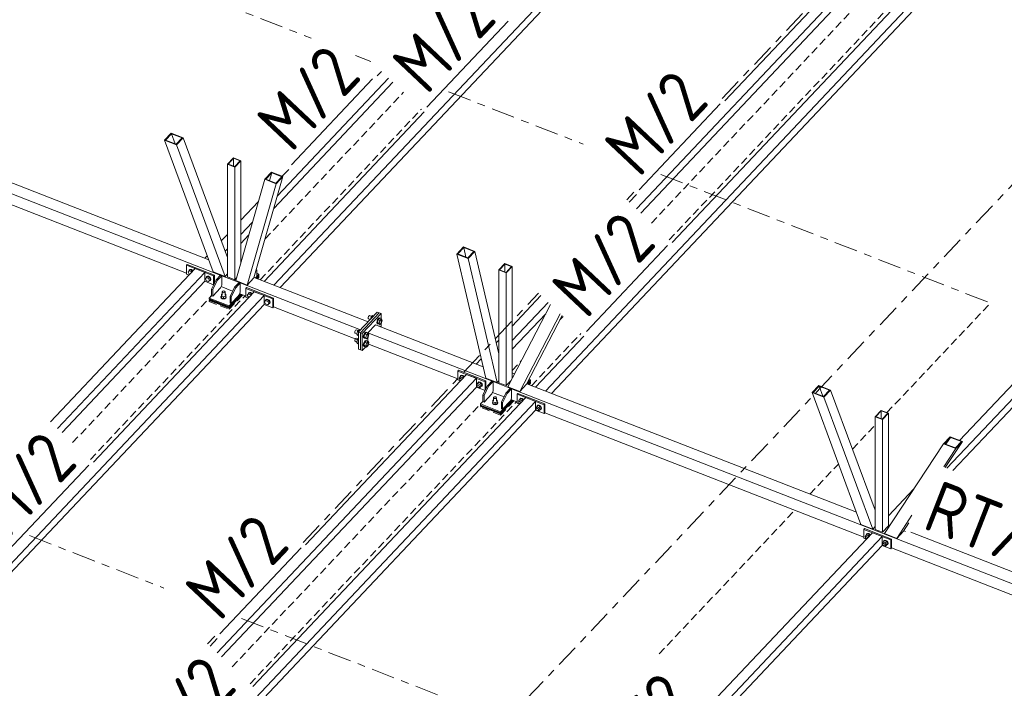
# Model space of a CAD drawing. Header units: millimetres. Extents: x -681 to 506, y -45 to 794.
# Tile 20 of 256: x -147 to -71, y 138 to 190. Entities that reach past the tile are written whole.
import ezdxf

# ---------------------------------------------------------------- set-up
doc = ezdxf.new("R2010")
doc.units = ezdxf.units.MM
doc.header["$LTSCALE"] = 0.6
for name, pattern in [('VERDECKT2', [1.5, 1, -0.5]), ('XKITLINE00', [0]), ('XKITLINE03', [6, 3, -1, 1, -1])]:
    doc.linetypes.add(name, pattern=pattern)
for name, color, linetype, lineweight in [('Bolt', 7, 'Continuous', 0), ('Part', 2, 'Continuous', 0), ('PartMark', 3, 'Continuous', 0), ('S-GRID', 1, 'Continuous', 0)]:
    doc.layers.add(name, color=color, linetype=linetype, lineweight=lineweight)
doc.styles.add('ISOCPEUR', font='ISOCPEUR.TTF')

msp = doc.modelspace()

# ---------------------------------------------------------------- linework, layer by layer
at = {"layer": 'Bolt', "color": 3, "linetype": 'XKITLINE00', "lineweight": 0}
for p, q in [((-134.292, 170.187), (-134.21, 170.282)), ((-134.21, 170.027), (-134.292, 170.187)), ((-134.231, 170.267), (-134.208, 170.337)), ((-134.229, 170.26), (-134.231, 170.267)), ((-134.138, 170.359), (-134.21, 170.282)), ((-134.21, 170.282), (-134.046, 170.218)), ((-134.166, 170.01), (-134.21, 170.027)), ((-134.208, 170.337), (-134.144, 170.37)), ((-134.208, 170.337), (-134.191, 170.355)), ((-134.126, 170.388), (-134.191, 170.355)), ((-134.144, 170.37), (-134.056, 170.356)), ((-133.973, 170.295), (-134.138, 170.359)), ((-134.038, 170.375), (-134.126, 170.388)), ((-134.056, 170.356), (-133.968, 170.301)), ((-133.973, 170.295), (-134.046, 170.218)), ((-134.046, 170.218), (-134.019, 170.166)), ((-133.951, 170.319), (-134.038, 170.375)), ((-133.946, 170.242), (-133.973, 170.295)), ((-133.968, 170.301), (-133.933, 170.256)), ((-133.916, 170.275), (-133.951, 170.319)), ((-132.808, 169.84), (-132.88, 169.764)), ((-132.878, 169.818), (-132.814, 169.851)), ((-132.878, 169.818), (-132.861, 169.837)), ((-132.796, 169.869), (-132.861, 169.837)), ((-132.814, 169.851), (-132.726, 169.838)), ((-132.644, 169.776), (-132.808, 169.84)), ((-132.709, 169.856), (-132.796, 169.869)), ((-132.726, 169.838), (-132.638, 169.782)), ((-132.621, 169.801), (-132.709, 169.856)), ((-132.962, 169.668), (-132.88, 169.764)), ((-132.88, 169.508), (-132.962, 169.668)), ((-132.902, 169.749), (-132.878, 169.818)), ((-132.9, 169.741), (-132.902, 169.749)), ((-132.88, 169.764), (-132.716, 169.699)), ((-132.716, 169.444), (-132.88, 169.508)), ((-132.644, 169.776), (-132.716, 169.699)), ((-132.716, 169.699), (-132.633, 169.54)), ((-132.633, 169.54), (-132.716, 169.444)), ((-132.644, 169.52), (-132.716, 169.444)), ((-132.638, 169.51), (-132.652, 169.512)), ((-132.561, 169.616), (-132.644, 169.776)), ((-132.561, 169.616), (-132.644, 169.52)), ((-132.638, 169.782), (-132.574, 169.7)), ((-132.574, 169.542), (-132.638, 169.51)), ((-132.561, 169.616), (-132.633, 169.54)), ((-132.556, 169.718), (-132.621, 169.801)), ((-132.574, 169.7), (-132.55, 169.612)), ((-132.55, 169.612), (-132.574, 169.542)), ((-132.574, 169.542), (-132.556, 169.56)), ((-132.533, 169.63), (-132.556, 169.718)), ((-132.556, 169.56), (-132.533, 169.63)), ((-131.763, 168.27), (-131.733, 168.335)), ((-131.733, 168.335), (-131.726, 168.34)), ((-131.722, 168.475), (-131.726, 168.351)), ((-131.726, 168.351), (-131.562, 168.287)), ((-131.726, 168.207), (-131.726, 168.351)), ((-131.722, 168.475), (-131.669, 168.494)), ((-131.669, 168.66), (-131.652, 168.695)), ((-131.655, 168.624), (-131.669, 168.66)), ((-131.669, 168.412), (-131.669, 168.66)), ((-131.615, 168.597), (-131.655, 168.624)), ((-131.652, 168.695), (-131.611, 168.721)), ((-131.56, 168.587), (-131.615, 168.597)), ((-131.611, 168.721), (-131.555, 168.73)), ((-131.393, 168.346), (-131.562, 168.287)), ((-131.504, 168.596), (-131.56, 168.587)), ((-131.555, 168.73), (-131.5, 168.719)), ((-131.462, 168.621), (-131.504, 168.596)), ((-131.5, 168.719), (-131.46, 168.693)), ((-131.446, 168.657), (-131.462, 168.621)), ((-131.46, 168.693), (-131.446, 168.657)), ((-131.446, 168.409), (-131.446, 168.657)), ((-131.446, 168.493), (-131.389, 168.47)), ((-131.389, 168.47), (-131.393, 168.346)), ((-131.393, 168.346), (-131.393, 168.203)), ((-131.393, 168.203), (-131.389, 168.326)), ((-131.389, 168.47), (-131.389, 168.326)), ((-131.389, 168.338), (-131.377, 168.33)), ((-131.377, 168.33), (-131.352, 168.264)), ((-129.733, 168.408), (-129.651, 168.504)), ((-129.651, 168.249), (-129.733, 168.408)), ((-129.672, 168.489), (-129.648, 168.559)), ((-129.67, 168.481), (-129.672, 168.489)), ((-129.578, 168.58), (-129.651, 168.504)), ((-129.651, 168.504), (-129.486, 168.44)), ((-129.648, 168.559), (-129.584, 168.591)), ((-129.648, 168.559), (-129.631, 168.577)), ((-129.567, 168.609), (-129.631, 168.577)), ((-129.584, 168.591), (-129.496, 168.578)), ((-129.414, 168.516), (-129.578, 168.58)), ((-129.479, 168.596), (-129.567, 168.609)), ((-129.496, 168.578), (-129.408, 168.523)), ((-129.414, 168.516), (-129.486, 168.44)), ((-129.486, 168.44), (-129.459, 168.387)), ((-129.391, 168.541), (-129.479, 168.596)), ((-129.387, 168.464), (-129.414, 168.516)), ((-129.408, 168.523), (-129.374, 168.478)), ((-129.356, 168.496), (-129.391, 168.541)), ((-131.738, 168.203), (-131.763, 168.27)), ((-131.763, 168.244), (-131.763, 168.27)), ((-131.763, 168.244), (-131.738, 168.178)), ((-131.664, 168.154), (-131.738, 168.203)), ((-131.738, 168.178), (-131.664, 168.128)), ((-131.726, 168.207), (-131.562, 168.143)), ((-131.562, 168.135), (-131.664, 168.154)), ((-131.664, 168.128), (-131.562, 168.109)), ((-131.562, 168.287), (-131.562, 168.143)), ((-131.562, 168.143), (-131.393, 168.203)), ((-131.459, 168.151), (-131.562, 168.135)), ((-131.562, 168.109), (-131.459, 168.125)), ((-131.382, 168.198), (-131.459, 168.151)), ((-131.459, 168.125), (-131.382, 168.173)), ((-131.352, 168.264), (-131.382, 168.198)), ((-131.382, 168.173), (-131.352, 168.238)), ((-131.352, 168.238), (-131.352, 168.264)), ((-129.606, 168.231), (-129.651, 168.249)), ((-128.403, 167.89), (-128.321, 167.985)), ((-128.321, 167.73), (-128.403, 167.89)), ((-128.342, 167.97), (-128.319, 168.04)), ((-128.34, 167.963), (-128.342, 167.97)), ((-128.249, 168.062), (-128.321, 167.985)), ((-128.321, 167.985), (-128.156, 167.921)), ((-128.156, 167.666), (-128.321, 167.73)), ((-128.319, 168.04), (-128.254, 168.072)), ((-128.319, 168.04), (-128.301, 168.058)), ((-128.237, 168.091), (-128.301, 168.058)), ((-128.254, 168.072), (-128.166, 168.059)), ((-128.084, 167.997), (-128.249, 168.062)), ((-128.149, 168.078), (-128.237, 168.091)), ((-128.166, 168.059), (-128.078, 168.004)), ((-128.084, 167.997), (-128.156, 167.921)), ((-128.156, 167.921), (-128.074, 167.761)), ((-128.074, 167.761), (-128.156, 167.666)), ((-128.084, 167.742), (-128.156, 167.666)), ((-128.061, 168.022), (-128.149, 168.078)), ((-128.078, 167.731), (-128.092, 167.733)), ((-128.002, 167.838), (-128.084, 167.997)), ((-128.002, 167.838), (-128.084, 167.742)), ((-128.078, 168.004), (-128.014, 167.921)), ((-128.014, 167.764), (-128.078, 167.731)), ((-128.002, 167.838), (-128.074, 167.761)), ((-127.997, 167.939), (-128.061, 168.022)), ((-128.014, 167.921), (-127.991, 167.833)), ((-127.991, 167.833), (-128.014, 167.764)), ((-128.014, 167.764), (-127.997, 167.782)), ((-127.973, 167.852), (-127.997, 167.939)), ((-127.997, 167.782), (-127.973, 167.852)), ((-120.359, 166.812), (-120.394, 166.761)), ((-120.325, 166.834), (-120.359, 166.812)), ((-120.325, 166.834), (-120.154, 166.768)), ((-120.204, 166.715), (-120.084, 166.842)), ((-120.084, 166.842), (-119.995, 166.807)), ((-120.419, 166.697), (-120.429, 166.636)), ((-120.429, 166.636), (-120.419, 166.595)), ((-120.394, 166.761), (-120.419, 166.697)), ((-120.419, 166.595), (-120.394, 166.584)), ((-120.394, 166.584), (-120.393, 166.585)), ((-120.394, 166.584), (-120.256, 166.531)), ((-120.255, 166.532), (-120.204, 166.715)), ((-120.204, 166.715), (-120.115, 166.68)), ((-119.747, 166.405), (-119.764, 166.293)), ((-119.764, 166.293), (-119.747, 166.218)), ((-119.701, 166.523), (-119.747, 166.405)), ((-119.747, 166.218), (-119.701, 166.198)), ((-119.726, 166.279), (-119.709, 166.39)), ((-119.709, 166.203), (-119.726, 166.279)), ((-119.659, 166.503), (-119.719, 166.286)), ((-119.719, 166.286), (-119.659, 166.196)), ((-119.719, 166.286), (-119.577, 166.23)), ((-119.709, 166.39), (-119.663, 166.508)), ((-119.663, 166.184), (-119.709, 166.203)), ((-119.637, 166.615), (-119.701, 166.523)), ((-119.701, 166.198), (-119.7, 166.199)), ((-119.701, 166.198), (-119.663, 166.184)), ((-119.663, 166.508), (-119.599, 166.6)), ((-119.65, 166.192), (-119.663, 166.184)), ((-119.54, 166.63), (-119.659, 166.503)), ((-119.659, 166.503), (-119.517, 166.447)), ((-119.659, 166.196), (-119.517, 166.141)), ((-119.574, 166.657), (-119.637, 166.615)), ((-119.599, 166.6), (-119.536, 166.642)), ((-119.577, 166.23), (-119.517, 166.447)), ((-119.517, 166.141), (-119.577, 166.23)), ((-119.574, 166.657), (-119.536, 166.642)), ((-119.54, 166.63), (-119.397, 166.574)), ((-119.536, 166.642), (-119.49, 166.623)), ((-119.517, 166.447), (-119.397, 166.574)), ((-119.397, 166.268), (-119.517, 166.141)), ((-119.49, 166.623), (-119.486, 166.609)), ((-119.397, 166.574), (-119.337, 166.484)), ((-119.337, 166.484), (-119.397, 166.268)), ((-121.457, 165.598), (-121.466, 165.537)), ((-121.466, 165.537), (-121.457, 165.496)), ((-121.431, 165.662), (-121.457, 165.598)), ((-121.457, 165.496), (-121.431, 165.485)), ((-121.397, 165.712), (-121.431, 165.662)), ((-121.431, 165.485), (-121.431, 165.486)), ((-121.431, 165.485), (-121.293, 165.431)), ((-121.362, 165.735), (-121.397, 165.712)), ((-121.362, 165.735), (-121.192, 165.669)), ((-121.242, 165.616), (-121.301, 165.399)), ((-121.301, 165.399), (-121.242, 165.31)), ((-121.301, 165.399), (-121.165, 165.346)), ((-121.122, 165.743), (-121.242, 165.616)), ((-121.242, 165.616), (-121.152, 165.581)), ((-121.242, 165.31), (-121.165, 165.28)), ((-121.122, 165.743), (-121.032, 165.708)), ((-120.785, 165.306), (-120.802, 165.194)), ((-120.738, 165.424), (-120.785, 165.306)), ((-120.764, 165.18), (-120.747, 165.291)), ((-120.697, 165.404), (-120.757, 165.187)), ((-120.747, 165.291), (-120.7, 165.409)), ((-120.675, 165.516), (-120.738, 165.424)), ((-120.7, 165.409), (-120.637, 165.501)), ((-120.577, 165.531), (-120.697, 165.404)), ((-120.697, 165.404), (-120.554, 165.348)), ((-120.612, 165.558), (-120.675, 165.516)), ((-120.637, 165.501), (-120.574, 165.543)), ((-120.614, 165.131), (-120.554, 165.348)), ((-120.612, 165.558), (-120.574, 165.543)), ((-120.577, 165.531), (-120.435, 165.475)), ((-120.574, 165.543), (-120.527, 165.524)), ((-120.554, 165.348), (-120.435, 165.475)), ((-120.527, 165.524), (-120.524, 165.51)), ((-120.435, 165.475), (-120.375, 165.385)), ((-120.375, 165.385), (-120.435, 165.169)), ((-119.587, 166.01), (-119.574, 166.019)), ((-119.574, 166.019), (-119.536, 166.004)), ((-119.549, 165.995), (-119.536, 166.004)), ((-119.536, 166.004), (-119.49, 165.985)), ((-119.49, 165.985), (-119.487, 165.971)), ((-121.457, 164.96), (-121.466, 164.899)), ((-121.466, 164.899), (-121.457, 164.857)), ((-121.431, 165.024), (-121.457, 164.96)), ((-121.457, 164.857), (-121.431, 164.847)), ((-121.397, 165.074), (-121.431, 165.024)), ((-121.431, 164.847), (-121.431, 164.847)), ((-121.431, 164.847), (-121.293, 164.793)), ((-121.362, 165.097), (-121.397, 165.074)), ((-121.362, 165.097), (-121.192, 165.031)), ((-121.242, 164.978), (-121.301, 164.761)), ((-121.301, 164.761), (-121.242, 164.671)), ((-121.301, 164.761), (-121.165, 164.708)), ((-121.165, 165.059), (-121.242, 164.978)), ((-121.242, 164.978), (-121.165, 164.948)), ((-121.242, 164.671), (-121.165, 164.641)), ((-120.802, 165.194), (-120.785, 165.119)), ((-120.785, 164.668), (-120.802, 164.556)), ((-120.802, 164.556), (-120.785, 164.48)), ((-120.785, 165.119), (-120.738, 165.099)), ((-120.738, 164.785), (-120.785, 164.668)), ((-120.747, 165.104), (-120.764, 165.18)), ((-120.764, 164.541), (-120.747, 164.653)), ((-120.747, 164.466), (-120.764, 164.541)), ((-120.757, 165.187), (-120.697, 165.097)), ((-120.757, 165.187), (-120.614, 165.131)), ((-120.697, 164.765), (-120.757, 164.549)), ((-120.757, 164.549), (-120.697, 164.459)), ((-120.757, 164.549), (-120.614, 164.493)), ((-120.7, 165.085), (-120.747, 165.104)), ((-120.747, 164.653), (-120.7, 164.771)), ((-120.738, 165.099), (-120.737, 165.1)), ((-120.738, 165.099), (-120.7, 165.085)), ((-120.675, 164.878), (-120.738, 164.785)), ((-120.687, 165.093), (-120.7, 165.085)), ((-120.7, 164.771), (-120.637, 164.863)), ((-120.697, 165.097), (-120.554, 165.042)), ((-120.577, 164.892), (-120.697, 164.765)), ((-120.697, 164.765), (-120.554, 164.71)), ((-120.612, 164.92), (-120.675, 164.878)), ((-120.637, 164.863), (-120.574, 164.905)), ((-120.554, 165.042), (-120.614, 165.131)), ((-120.614, 164.493), (-120.554, 164.71)), ((-120.612, 164.92), (-120.574, 164.905)), ((-120.577, 164.892), (-120.435, 164.837)), ((-120.574, 164.905), (-120.527, 164.886)), ((-120.435, 165.169), (-120.554, 165.042)), ((-120.554, 164.71), (-120.435, 164.837)), ((-120.435, 164.53), (-120.554, 164.403)), ((-120.527, 164.886), (-120.524, 164.872)), ((-120.435, 164.837), (-120.375, 164.747)), ((-120.375, 164.747), (-120.435, 164.53)), ((-120.785, 164.48), (-120.738, 164.461)), ((-120.7, 164.446), (-120.747, 164.466)), ((-120.738, 164.461), (-120.737, 164.462)), ((-120.738, 164.461), (-120.7, 164.446)), ((-120.687, 164.455), (-120.7, 164.446)), ((-120.697, 164.459), (-120.554, 164.403)), ((-120.554, 164.403), (-120.614, 164.493)), ((-113.415, 162.014), (-113.332, 162.11)), ((-113.385, 161.957), (-113.415, 162.014)), ((-113.391, 161.938), (-113.379, 161.976)), ((-113.379, 161.891), (-113.391, 161.938)), ((-113.379, 161.976), (-113.332, 162.025)), ((-113.379, 161.976), (-113.344, 161.993)), ((-113.344, 161.846), (-113.379, 161.891)), ((-113.344, 161.993), (-113.296, 161.986)), ((-113.304, 161.821), (-113.344, 161.846)), ((-113.334, 162.116), (-113.31, 162.186)), ((-113.332, 162.11), (-113.334, 162.116)), ((-113.332, 162.11), (-113.24, 162.207)), ((-113.168, 162.046), (-113.332, 162.11)), ((-113.31, 162.186), (-113.246, 162.218)), ((-113.31, 162.186), (-113.293, 162.204)), ((-113.296, 161.986), (-113.249, 161.956)), ((-113.228, 162.237), (-113.293, 162.204)), ((-113.249, 161.956), (-113.216, 161.914)), ((-113.246, 162.218), (-113.158, 162.205)), ((-113.076, 162.143), (-113.24, 162.207)), ((-113.141, 162.223), (-113.228, 162.237)), ((-113.168, 162.046), (-113.076, 162.143)), ((-113.141, 161.993), (-113.168, 162.046)), ((-113.158, 162.205), (-113.07, 162.15)), ((-113.053, 162.168), (-113.141, 162.223)), ((-113.049, 162.091), (-113.076, 162.143)), ((-113.07, 162.15), (-113.035, 162.105)), ((-113.018, 162.123), (-113.053, 162.168)), ((-112.085, 161.495), (-112.003, 161.591)), ((-112.055, 161.438), (-112.085, 161.495)), ((-112.049, 161.457), (-112.003, 161.506)), ((-112.004, 161.598), (-111.98, 161.667)), ((-112.002, 161.591), (-112.004, 161.598)), ((-112.003, 161.591), (-111.91, 161.689)), ((-112.003, 161.591), (-111.838, 161.527)), ((-111.98, 161.667), (-111.916, 161.7)), ((-111.98, 161.667), (-111.963, 161.685)), ((-111.899, 161.718), (-111.963, 161.685)), ((-111.916, 161.7), (-111.828, 161.686)), ((-111.746, 161.625), (-111.91, 161.689)), ((-111.811, 161.705), (-111.899, 161.718)), ((-111.838, 161.527), (-111.746, 161.625)), ((-111.838, 161.527), (-111.756, 161.367)), ((-111.828, 161.686), (-111.74, 161.631)), ((-111.723, 161.649), (-111.811, 161.705)), ((-111.664, 161.465), (-111.746, 161.625)), ((-111.74, 161.631), (-111.676, 161.548)), ((-111.659, 161.567), (-111.723, 161.649)), ((-111.676, 161.548), (-111.652, 161.46)), ((-111.635, 161.479), (-111.659, 161.567)), ((-112.061, 161.419), (-112.049, 161.457)), ((-112.049, 161.372), (-112.061, 161.419)), ((-112.049, 161.457), (-112.014, 161.475)), ((-112.014, 161.327), (-112.049, 161.372)), ((-112.014, 161.475), (-111.966, 161.468)), ((-111.966, 161.297), (-112.014, 161.327)), ((-111.966, 161.468), (-111.919, 161.438)), ((-111.919, 161.29), (-111.966, 161.297)), ((-111.919, 161.438), (-111.884, 161.393)), ((-111.884, 161.308), (-111.919, 161.29)), ((-111.905, 161.297), (-111.838, 161.272)), ((-111.884, 161.393), (-111.871, 161.345)), ((-111.884, 161.308), (-111.838, 161.357)), ((-111.871, 161.345), (-111.884, 161.308)), ((-111.838, 161.272), (-111.746, 161.369)), ((-111.838, 161.272), (-111.756, 161.367)), ((-111.756, 161.367), (-111.664, 161.465)), ((-111.74, 161.358), (-111.754, 161.36)), ((-111.746, 161.369), (-111.664, 161.465)), ((-111.676, 161.391), (-111.74, 161.358)), ((-111.652, 161.46), (-111.676, 161.391)), ((-111.676, 161.391), (-111.659, 161.409)), ((-111.659, 161.409), (-111.635, 161.479)), ((-110.862, 160.117), (-110.833, 160.183)), ((-110.837, 160.051), (-110.862, 160.117)), ((-110.862, 160.092), (-110.862, 160.117)), ((-110.862, 160.092), (-110.837, 160.025)), ((-110.764, 160.002), (-110.837, 160.051)), ((-110.837, 160.025), (-110.764, 159.976)), ((-110.833, 160.183), (-110.826, 160.187)), ((-110.821, 160.322), (-110.826, 160.199)), ((-110.826, 160.199), (-110.661, 160.135)), ((-110.826, 160.055), (-110.826, 160.199)), ((-110.826, 160.055), (-110.661, 159.991)), ((-110.821, 160.322), (-110.768, 160.341)), ((-110.768, 160.508), (-110.752, 160.543)), ((-110.754, 160.472), (-110.768, 160.508)), ((-110.768, 160.26), (-110.768, 160.508)), ((-110.661, 159.982), (-110.764, 160.002)), ((-110.764, 159.976), (-110.661, 159.957)), ((-110.715, 160.445), (-110.754, 160.472)), ((-110.752, 160.543), (-110.71, 160.569)), ((-110.659, 160.435), (-110.715, 160.445)), ((-110.71, 160.569), (-110.655, 160.577)), ((-110.492, 160.194), (-110.661, 160.135)), ((-110.661, 160.135), (-110.661, 159.991)), ((-110.661, 159.991), (-110.492, 160.05)), ((-110.558, 159.999), (-110.661, 159.982)), ((-110.661, 159.957), (-110.558, 159.973)), ((-110.603, 160.443), (-110.659, 160.435)), ((-110.655, 160.577), (-110.599, 160.567)), ((-110.562, 160.469), (-110.603, 160.443)), ((-110.599, 160.567), (-110.56, 160.54)), ((-110.546, 160.504), (-110.562, 160.469)), ((-110.56, 160.54), (-110.546, 160.504)), ((-110.481, 160.046), (-110.558, 159.999)), ((-110.558, 159.973), (-110.481, 160.02)), ((-110.546, 160.257), (-110.546, 160.504)), ((-110.546, 160.34), (-110.488, 160.318)), ((-110.488, 160.318), (-110.492, 160.194)), ((-110.492, 160.194), (-110.492, 160.05)), ((-110.492, 160.05), (-110.488, 160.174)), ((-110.488, 160.318), (-110.488, 160.174)), ((-110.488, 160.186), (-110.477, 160.178)), ((-110.451, 160.112), (-110.481, 160.046)), ((-110.481, 160.02), (-110.451, 160.086)), ((-110.477, 160.178), (-110.451, 160.112)), ((-110.451, 160.086), (-110.451, 160.112)), ((-108.855, 160.236), (-108.773, 160.331)), ((-108.825, 160.178), (-108.855, 160.236)), ((-108.832, 160.16), (-108.819, 160.197)), ((-108.819, 160.112), (-108.832, 160.16)), ((-108.819, 160.197), (-108.773, 160.246)), ((-108.819, 160.197), (-108.784, 160.215)), ((-108.784, 160.067), (-108.819, 160.112)), ((-108.784, 160.215), (-108.737, 160.208)), ((-108.744, 160.042), (-108.784, 160.067)), ((-108.774, 160.338), (-108.751, 160.407)), ((-108.772, 160.332), (-108.774, 160.338)), ((-108.773, 160.331), (-108.681, 160.429)), ((-108.608, 160.267), (-108.773, 160.331)), ((-108.751, 160.407), (-108.686, 160.44)), ((-108.751, 160.407), (-108.733, 160.426)), ((-108.737, 160.208), (-108.689, 160.178)), ((-108.669, 160.458), (-108.733, 160.426)), ((-108.689, 160.178), (-108.656, 160.135)), ((-108.686, 160.44), (-108.598, 160.427)), ((-108.516, 160.365), (-108.681, 160.429)), ((-108.581, 160.445), (-108.669, 160.458)), ((-108.608, 160.267), (-108.516, 160.365)), ((-108.581, 160.215), (-108.608, 160.267)), ((-108.598, 160.427), (-108.51, 160.371)), ((-108.493, 160.39), (-108.581, 160.445)), ((-108.489, 160.312), (-108.516, 160.365)), ((-108.51, 160.371), (-108.476, 160.327)), ((-108.458, 160.345), (-108.493, 160.39)), ((-107.525, 159.717), (-107.443, 159.813)), ((-107.496, 159.659), (-107.525, 159.717)), ((-107.502, 159.641), (-107.489, 159.679)), ((-107.489, 159.593), (-107.502, 159.641)), ((-107.489, 159.679), (-107.443, 159.727)), ((-107.489, 159.679), (-107.454, 159.696)), ((-107.454, 159.549), (-107.489, 159.593)), ((-107.454, 159.696), (-107.407, 159.689)), ((-107.407, 159.519), (-107.454, 159.549)), ((-107.444, 159.819), (-107.421, 159.889)), ((-107.443, 159.813), (-107.444, 159.819)), ((-107.443, 159.813), (-107.351, 159.91)), ((-107.443, 159.813), (-107.278, 159.748)), ((-107.421, 159.889), (-107.356, 159.921)), ((-107.421, 159.889), (-107.403, 159.907)), ((-107.407, 159.689), (-107.359, 159.659)), ((-107.359, 159.512), (-107.407, 159.519)), ((-107.339, 159.939), (-107.403, 159.907)), ((-107.359, 159.659), (-107.325, 159.614)), ((-107.325, 159.529), (-107.359, 159.512)), ((-107.356, 159.921), (-107.268, 159.908)), ((-107.186, 159.846), (-107.351, 159.91)), ((-107.345, 159.519), (-107.278, 159.493)), ((-107.251, 159.926), (-107.339, 159.939)), ((-107.325, 159.614), (-107.312, 159.567)), ((-107.325, 159.529), (-107.278, 159.578)), ((-107.312, 159.567), (-107.325, 159.529)), ((-107.278, 159.748), (-107.186, 159.846)), ((-107.278, 159.748), (-107.196, 159.589)), ((-107.278, 159.493), (-107.186, 159.591)), ((-107.278, 159.493), (-107.196, 159.589)), ((-107.268, 159.908), (-107.181, 159.853)), ((-107.163, 159.871), (-107.251, 159.926)), ((-107.196, 159.589), (-107.104, 159.686)), ((-107.181, 159.58), (-107.195, 159.582)), ((-107.104, 159.686), (-107.186, 159.846)), ((-107.186, 159.591), (-107.104, 159.686)), ((-107.181, 159.853), (-107.116, 159.77)), ((-107.116, 159.612), (-107.181, 159.58)), ((-107.099, 159.788), (-107.163, 159.871)), ((-107.116, 159.77), (-107.093, 159.682)), ((-107.093, 159.682), (-107.116, 159.612)), ((-107.116, 159.612), (-107.099, 159.631)), ((-107.075, 159.7), (-107.099, 159.788)), ((-107.099, 159.631), (-107.075, 159.7)), ((-82.163, 149.824), (-82.081, 149.92)), ((-82.133, 149.767), (-82.163, 149.824)), ((-82.139, 149.748), (-82.127, 149.786)), ((-82.127, 149.701), (-82.139, 149.748)), ((-82.127, 149.786), (-82.081, 149.835)), ((-82.127, 149.786), (-82.092, 149.804)), ((-82.092, 149.656), (-82.127, 149.701)), ((-82.092, 149.804), (-82.044, 149.796)), ((-82.052, 149.631), (-82.092, 149.656)), ((-82.082, 149.926), (-82.058, 149.996)), ((-82.08, 149.92), (-82.082, 149.926)), ((-82.081, 149.92), (-81.988, 150.018)), ((-81.916, 149.856), (-82.081, 149.92)), ((-82.058, 149.996), (-81.994, 150.028)), ((-82.058, 149.996), (-82.041, 150.014)), ((-82.044, 149.796), (-81.997, 149.766)), ((-81.977, 150.047), (-82.041, 150.014)), ((-81.997, 149.766), (-81.964, 149.724)), ((-81.994, 150.028), (-81.906, 150.015)), ((-81.824, 149.953), (-81.988, 150.018)), ((-81.889, 150.034), (-81.977, 150.047)), ((-81.916, 149.856), (-81.824, 149.953)), ((-81.889, 149.803), (-81.916, 149.856)), ((-81.906, 150.015), (-81.818, 149.96)), ((-81.801, 149.978), (-81.889, 150.034)), ((-81.797, 149.901), (-81.824, 149.953)), ((-81.818, 149.96), (-81.783, 149.915)), ((-81.766, 149.933), (-81.801, 149.978)), ((-80.833, 149.306), (-80.751, 149.401)), ((-80.752, 149.408), (-80.728, 149.477)), ((-80.75, 149.402), (-80.752, 149.408)), ((-80.751, 149.401), (-80.659, 149.499)), ((-80.751, 149.401), (-80.586, 149.337)), ((-80.728, 149.477), (-80.664, 149.51)), ((-80.728, 149.477), (-80.711, 149.496)), ((-80.647, 149.528), (-80.711, 149.496)), ((-80.664, 149.51), (-80.576, 149.497)), ((-80.494, 149.435), (-80.659, 149.499)), ((-80.559, 149.515), (-80.647, 149.528)), ((-80.586, 149.337), (-80.494, 149.435)), ((-80.576, 149.497), (-80.488, 149.441)), ((-80.471, 149.46), (-80.559, 149.515)), ((-80.412, 149.275), (-80.494, 149.435)), ((-80.488, 149.441), (-80.424, 149.358)), ((-80.407, 149.377), (-80.471, 149.46)), ((-80.424, 149.358), (-80.401, 149.271)), ((-80.383, 149.289), (-80.407, 149.377)), ((-80.803, 149.248), (-80.833, 149.306)), ((-80.81, 149.23), (-80.797, 149.267)), ((-80.797, 149.182), (-80.81, 149.23)), ((-80.797, 149.267), (-80.751, 149.316)), ((-80.797, 149.267), (-80.762, 149.285)), ((-80.762, 149.137), (-80.797, 149.182)), ((-80.762, 149.285), (-80.715, 149.278)), ((-80.715, 149.107), (-80.762, 149.137)), ((-80.715, 149.278), (-80.667, 149.248)), ((-80.667, 149.1), (-80.715, 149.107)), ((-80.667, 149.248), (-80.632, 149.203)), ((-80.632, 149.118), (-80.667, 149.1)), ((-80.653, 149.108), (-80.586, 149.082)), ((-80.632, 149.203), (-80.62, 149.156)), ((-80.632, 149.118), (-80.586, 149.167)), ((-80.62, 149.156), (-80.632, 149.118)), ((-80.586, 149.337), (-80.504, 149.177)), ((-80.586, 149.082), (-80.494, 149.179)), ((-80.586, 149.082), (-80.504, 149.177)), ((-80.504, 149.177), (-80.412, 149.275)), ((-80.488, 149.168), (-80.502, 149.171)), ((-80.494, 149.179), (-80.412, 149.275)), ((-80.424, 149.201), (-80.488, 149.168)), ((-80.401, 149.271), (-80.424, 149.201)), ((-80.424, 149.201), (-80.407, 149.219)), ((-80.407, 149.219), (-80.383, 149.289))]:
    msp.add_line(p, q, dxfattribs=at)
at = {"layer": 'Part', "color": 2, "linetype": 'XKITLINE00', "lineweight": 0}
for p, q in [((-215.438, 202.561), (-131.701, 169.9)), ((-127.682, 169.168), (-96.155, 202.564)), ((-127.213, 168.984), (-96.155, 201.884)), ((-92.97, 183.36), (-80.576, 196.488)), ((-99.775, 175.05), (-79.816, 196.192)), ((-99.435, 174.729), (-79.816, 195.511)), ((-75.257, 194.413), (-106.785, 161.016)), ((-76.017, 194.71), (-97.026, 172.455)), ((-106.315, 160.833), (-75.257, 193.732)), ((-127.415, 176.06), (-118.858, 185.124)), ((-119.738, 185.293), (-119.407, 185.643)), ((-127.695, 175.082), (-118.518, 184.803)), ((-48.565, 184.002), (-75.871, 155.077)), ((-75.401, 154.894), (-48.565, 183.321)), ((-128.442, 169.464), (-116.109, 182.529)), ((-158.087, 181.027), (-132.704, 171.126)), ((-135.589, 180.892), (-136.108, 180.342)), ((-136.028, 180.353), (-135.567, 180.841)), ((-135.589, 180.892), (-134.672, 180.534)), ((-135.567, 180.841), (-135.279, 180.061)), ((-134.752, 180.524), (-135.567, 180.841)), ((-135.213, 180.035), (-134.752, 180.524)), ((-134.672, 180.534), (-135.191, 179.985)), ((-131.263, 171.304), (-134.672, 180.534)), ((-158.963, 179.682), (-134.418, 170.109)), ((-136.108, 180.342), (-135.191, 179.985)), ((-136.108, 180.342), (-132.361, 170.199)), ((-136.028, 180.353), (-135.213, 180.035)), ((-135.191, 179.985), (-131.445, 169.842)), ((-130.802, 178.983), (-131.263, 178.494)), ((-131.217, 178.502), (-130.791, 178.953)), ((-130.802, 178.983), (-130.232, 178.761)), ((-130.791, 178.953), (-130.791, 178.335)), ((-130.278, 178.753), (-130.791, 178.953)), ((-131.263, 178.494), (-131.263, 169.813)), ((-131.263, 178.494), (-130.693, 178.272)), ((-131.217, 178.502), (-130.705, 178.302)), ((-130.705, 178.302), (-130.278, 178.753)), ((-130.232, 178.761), (-130.693, 178.272)), ((-130.693, 178.272), (-130.693, 169.59)), ((-130.232, 170.889), (-130.232, 178.761)), ((-126.991, 177.538), (-129.228, 169.729)), ((-127.869, 177.88), (-128.388, 177.331)), ((-128.31, 177.342), (-127.849, 177.831)), ((-127.849, 177.831), (-128.021, 177.23)), ((-127.869, 177.88), (-126.991, 177.538)), ((-127.069, 177.527), (-127.849, 177.831)), ((-127.53, 177.038), (-127.069, 177.527)), ((-127.51, 176.989), (-126.991, 177.538)), ((-127.041, 177.557), (-126.538, 178.09)), ((-128.388, 177.331), (-130.624, 169.521)), ((-127.51, 176.989), (-129.746, 169.179)), ((-128.388, 177.331), (-127.51, 176.989)), ((-128.31, 177.342), (-127.53, 177.038)), ((-100.325, 175.569), (-99.77, 176.156)), ((-130.232, 174.177), (-128.881, 175.608)), ((-130.232, 173.075), (-129.334, 174.027)), ((-131.736, 172.584), (-131.263, 173.084)), ((-130.232, 172.394), (-129.613, 173.05)), ((-113.09, 172.116), (-113.609, 171.567)), ((-113.09, 172.116), (-112.213, 171.774)), ((-133.002, 171.243), (-132.819, 171.437)), ((-131.444, 171.792), (-131.263, 171.983)), ((-113.609, 171.567), (-112.732, 171.224)), ((-113.609, 171.567), (-111.373, 162.013)), ((-113.532, 171.578), (-113.071, 172.067)), ((-113.532, 171.578), (-112.752, 171.274)), ((-113.071, 172.067), (-112.898, 171.331)), ((-112.291, 171.762), (-113.071, 172.067)), ((-112.752, 171.274), (-112.291, 171.762)), ((-112.213, 171.774), (-112.732, 171.224)), ((-110.368, 163.893), (-112.213, 171.774)), ((-134.361, 170.767), (-134.418, 170.706)), ((-134.418, 170.706), (-132.329, 169.891)), ((-134.418, 170.025), (-134.418, 170.706)), ((-132.271, 169.952), (-134.361, 170.767)), ((-112.732, 171.224), (-110.496, 161.67)), ((-109.907, 170.833), (-110.368, 170.344)), ((-110.323, 170.352), (-109.896, 170.803)), ((-109.907, 170.833), (-109.337, 170.61)), ((-109.896, 170.803), (-109.896, 170.185)), ((-109.383, 170.603), (-109.896, 170.803)), ((-109.81, 170.151), (-109.383, 170.603)), ((-109.798, 170.122), (-109.337, 170.61)), ((-109.337, 170.61), (-109.337, 162)), ((-144.886, 158.654), (-133.753, 170.447)), ((-144.336, 158.135), (-132.994, 170.15)), ((-134.418, 170.025), (-134.223, 169.949)), ((-132.994, 170.15), (-133.753, 170.447)), ((-132.994, 169.469), (-132.994, 170.15)), ((-131.445, 169.842), (-132.361, 170.199)), ((-132.271, 169.952), (-132.329, 169.891)), ((-132.329, 169.891), (-132.329, 169.21)), ((-132.271, 169.306), (-132.271, 169.952)), ((-131.796, 169.937), (-132.142, 169.571)), ((-131.701, 169.9), (-132.047, 169.534)), ((-131.701, 169.9), (-131.796, 169.937)), ((-131.701, 169.9), (-130.276, 169.344)), ((-131.701, 169.176), (-131.701, 169.9)), ((-131.445, 169.842), (-131.263, 170.034)), ((-129.112, 169.725), (-128.835, 170.019)), ((-129.007, 169.836), (-129.112, 169.725)), ((-129.054, 169.703), (-128.835, 169.934)), ((-129.053, 169.702), (-128.835, 169.934)), ((-129.053, 169.702), (-128.835, 169.934)), ((-129.007, 170.347), (-129.052, 170.344)), ((-129.046, 170.362), (-129.007, 170.347)), ((-129.042, 169.698), (-128.835, 169.917)), ((-129.042, 169.698), (-128.835, 169.917)), ((-129.024, 169.691), (-128.835, 169.891)), ((-129.024, 169.691), (-128.835, 169.891)), ((-129.007, 170.347), (-129.007, 169.836)), ((-129.007, 170.087), (-128.835, 170.019)), ((-128.995, 169.68), (-128.835, 169.849)), ((-128.995, 169.68), (-128.835, 169.849)), ((-128.835, 170.019), (-128.835, 169.934)), ((-128.835, 169.934), (-128.835, 169.934)), ((-128.835, 169.849), (-128.835, 169.934)), ((-128.835, 169.934), (-128.835, 169.934)), ((-128.835, 169.917), (-128.835, 169.934)), ((-128.835, 169.917), (-128.835, 169.891)), ((-128.835, 169.891), (-128.835, 169.849)), ((-110.368, 170.344), (-109.798, 170.122)), ((-110.368, 170.344), (-110.368, 161.662)), ((-110.323, 170.352), (-109.81, 170.151)), ((-109.798, 170.122), (-109.798, 161.44)), ((-143.997, 157.814), (-132.994, 169.469)), ((-132.994, 169.469), (-132.329, 169.21)), ((-132.142, 169.571), (-132.488, 168.864)), ((-132.047, 169.534), (-132.393, 168.827)), ((-132.329, 169.21), (-132.307, 169.233)), ((-132.142, 169.571), (-132.047, 169.534)), ((-131.787, 168.957), (-131.701, 169.176)), ((-131.745, 169.066), (-130.861, 168.721)), ((-130.693, 169.59), (-131.263, 169.813)), ((-130.371, 169.381), (-130.717, 169.015)), ((-130.565, 169.726), (-130.693, 169.59)), ((-130.624, 169.521), (-129.746, 169.179)), ((-130.276, 169.344), (-130.622, 168.978)), ((-130.276, 169.344), (-130.371, 169.381)), ((-130.276, 169.344), (-121.012, 165.73)), ((-130.276, 168.621), (-130.276, 169.344)), ((-129.746, 169.179), (-129.228, 169.729)), ((-129.217, 169.766), (-120.435, 166.341)), ((-159.962, 134.975), (-128.434, 168.372)), ((-141.588, 155.54), (-129.194, 168.668)), ((-132.487, 168.353), (-132.66, 168.17)), ((-132.393, 168.827), (-132.488, 168.864)), ((-132.488, 168.864), (-132.488, 168.353)), ((-132.393, 168.316), (-132.488, 168.353)), ((-131.787, 168.957), (-132.393, 168.316)), ((-132.393, 168.316), (-132.393, 168.827)), ((-131.14, 167.577), (-130.276, 168.493)), ((-131.14, 167.492), (-130.217, 168.47)), ((-130.717, 169.015), (-131.063, 168.308)), ((-130.968, 168.271), (-131.063, 168.308)), ((-131.063, 168.308), (-131.063, 167.797)), ((-130.622, 168.978), (-130.968, 168.271)), ((-130.362, 168.401), (-130.968, 167.76)), ((-130.217, 168.47), (-130.731, 167.925)), ((-130.217, 168.47), (-130.731, 167.925)), ((-130.731, 167.908), (-130.205, 168.465)), ((-130.731, 167.908), (-130.205, 168.465)), ((-130.731, 167.883), (-130.188, 168.458)), ((-130.731, 167.883), (-130.188, 168.458)), ((-130.731, 167.84), (-130.158, 168.447)), ((-130.731, 167.84), (-130.158, 168.447)), ((-130.717, 169.015), (-130.622, 168.978)), ((-130.362, 168.401), (-130.276, 168.621)), ((-130.32, 168.51), (-130.276, 168.493)), ((-130.276, 168.493), (-129.859, 168.33)), ((-129.801, 168.989), (-129.859, 168.927)), ((-129.859, 168.927), (-127.769, 168.112)), ((-129.859, 168.247), (-129.859, 168.927)), ((-127.711, 168.173), (-129.801, 168.989)), ((-128.434, 168.372), (-129.194, 168.668)), ((-128.434, 167.691), (-128.434, 168.372)), ((-109.337, 166.022), (-107.125, 168.366)), ((-159.492, 134.792), (-128.434, 167.691)), ((-132.66, 168.17), (-131.14, 167.577)), ((-132.66, 168.085), (-132.66, 168.17)), ((-131.14, 167.492), (-132.66, 168.085)), ((-132.657, 168.084), (-132.657, 168.083)), ((-132.657, 168.084), (-132.657, 168.083)), ((-132.657, 168.083), (-131.14, 167.492)), ((-132.657, 167.998), (-132.657, 168.083)), ((-132.657, 168.083), (-131.14, 167.492)), ((-132.657, 168.066), (-132.657, 168.083)), ((-131.14, 167.475), (-132.657, 168.066)), ((-132.657, 168.066), (-132.657, 168.041)), ((-132.657, 168.066), (-131.14, 167.475)), ((-131.14, 167.449), (-132.657, 168.041)), ((-132.657, 168.041), (-132.657, 167.998)), ((-132.657, 168.041), (-131.14, 167.449)), ((-132.657, 167.998), (-131.14, 167.407)), ((-132.657, 167.998), (-131.14, 167.407)), ((-130.858, 167.791), (-131.14, 167.492)), ((-130.858, 167.791), (-131.14, 167.492)), ((-130.858, 167.774), (-131.14, 167.475)), ((-131.14, 167.475), (-130.858, 167.774)), ((-130.858, 167.748), (-131.14, 167.449)), ((-131.14, 167.449), (-130.858, 167.748)), ((-131.14, 167.407), (-130.858, 167.706)), ((-131.14, 167.407), (-130.858, 167.706)), ((-131.14, 167.577), (-131.14, 167.492)), ((-130.968, 167.76), (-131.063, 167.797)), ((-130.968, 167.76), (-130.968, 168.271)), ((-130.858, 167.706), (-130.858, 167.791)), ((-130.858, 167.774), (-130.858, 167.791)), ((-130.858, 167.748), (-130.858, 167.774)), ((-130.858, 167.706), (-130.858, 167.748)), ((-130.79, 167.863), (-130.731, 167.84)), ((-130.79, 167.863), (-130.731, 167.84)), ((-130.76, 167.894), (-130.731, 167.883)), ((-130.76, 167.894), (-130.731, 167.883)), ((-130.743, 167.913), (-130.731, 167.908)), ((-130.743, 167.913), (-130.731, 167.908)), ((-130.731, 167.925), (-130.731, 167.84)), ((-130.731, 167.925), (-130.731, 167.908)), ((-130.731, 167.883), (-130.731, 167.908)), ((-130.731, 167.84), (-130.731, 167.883)), ((-129.859, 168.247), (-129.664, 168.17)), ((-128.434, 167.691), (-127.769, 167.431)), ((-127.711, 168.173), (-127.769, 168.112)), ((-127.769, 168.112), (-127.769, 167.431)), ((-127.711, 167.492), (-127.711, 168.173)), ((-106.393, 167.675), (-109.675, 161.35)), ((-109.337, 164.921), (-106.575, 167.847)), ((-131.14, 167.492), (-131.14, 167.407)), ((-131.14, 167.492), (-131.14, 167.475)), ((-131.14, 167.475), (-131.14, 167.449)), ((-131.14, 167.449), (-131.14, 167.407)), ((-127.769, 167.431), (-127.711, 167.492)), ((-127.711, 167.492), (-121.165, 164.939)), ((-119.724, 167.094), (-121.165, 165.568)), ((-119.581, 167.039), (-121.022, 165.512)), ((-119.578, 167.038), (-121.019, 165.511)), ((-120.877, 165.455), (-119.436, 166.982)), ((-119.724, 167.094), (-119.581, 167.039)), ((-119.581, 167.039), (-119.581, 167.034)), ((-119.436, 166.982), (-119.578, 167.038)), ((-119.436, 165.951), (-119.436, 166.982)), ((-109.337, 164.24), (-106.757, 166.973)), ((-105.653, 166.976), (-108.758, 160.993)), ((-105.496, 166.828), (-108.239, 161.542)), ((-119.868, 166.12), (-120.444, 165.509)), ((-119.868, 166.12), (-111.577, 162.886)), ((-121.165, 165.568), (-121.022, 165.512)), ((-121.165, 164.249), (-121.165, 165.568)), ((-121.022, 165.512), (-121.022, 164.193)), ((-121.019, 165.511), (-120.877, 165.455)), ((-121.019, 164.192), (-121.019, 165.511)), ((-120.877, 165.455), (-120.877, 164.136)), ((-120.444, 165.509), (-110.807, 161.75)), ((-120.444, 165.509), (-120.444, 164.658)), ((-120.877, 164.136), (-120.4, 164.641)), ((-120.444, 164.658), (-113.521, 161.957)), ((-110.563, 164.724), (-110.368, 164.93)), ((-103.826, 165.252), (-107.545, 161.313)), ((-121.165, 164.249), (-121.022, 164.193)), ((-121.022, 164.193), (-121.019, 164.196)), ((-121.019, 164.192), (-120.877, 164.136)), ((-74.891, 157.216), (-68.519, 163.966)), ((-112.104, 163.091), (-111.721, 163.498)), ((-125.249, 149.167), (-112.856, 162.295)), ((-113.463, 162.616), (-113.521, 162.555)), ((-113.521, 162.555), (-111.431, 161.74)), ((-113.521, 161.874), (-113.521, 162.555)), ((-111.373, 161.801), (-113.463, 162.616)), ((-112.856, 162.295), (-112.096, 161.999)), ((-109.337, 162.414), (-109.159, 162.345)), ((-132.054, 140.857), (-112.096, 161.999)), ((-113.521, 161.874), (-113.325, 161.798)), ((-112.096, 161.318), (-112.096, 161.999)), ((-111.373, 161.801), (-111.431, 161.74)), ((-111.431, 161.74), (-111.431, 161.059)), ((-110.496, 161.67), (-111.373, 162.013)), ((-111.373, 161.163), (-111.373, 161.801)), ((-110.901, 161.787), (-111.247, 161.421)), ((-110.806, 161.75), (-111.152, 161.384)), ((-110.806, 161.75), (-110.901, 161.787)), ((-110.806, 161.75), (-109.382, 161.194)), ((-110.806, 161.026), (-110.806, 161.75)), ((-110.496, 161.67), (-110.368, 161.805)), ((-110.368, 161.662), (-109.798, 161.44)), ((-109.798, 161.44), (-109.419, 161.842)), ((-109.337, 162.012), (-109.332, 162.01)), ((-108.758, 160.993), (-108.239, 161.542)), ((-108.221, 161.577), (-82.839, 151.676)), ((-108.218, 161.576), (-107.941, 161.869)), ((-108.113, 161.686), (-108.218, 161.575)), ((-108.159, 161.553), (-107.941, 161.784)), ((-108.15, 161.549), (-107.943, 161.768)), ((-108.15, 161.549), (-107.943, 161.768)), ((-108.133, 161.542), (-107.943, 161.743)), ((-108.133, 161.542), (-107.943, 161.743)), ((-108.113, 161.785), (-108.113, 161.686)), ((-108.103, 161.531), (-107.943, 161.7)), ((-108.103, 161.531), (-107.943, 161.7)), ((-108.048, 161.911), (-107.941, 161.869)), ((-107.943, 161.768), (-107.943, 161.781)), ((-107.943, 161.7), (-107.943, 161.781)), ((-107.943, 161.768), (-107.943, 161.743)), ((-107.943, 161.743), (-107.943, 161.7)), ((-107.941, 161.869), (-107.941, 161.784)), ((-131.714, 140.536), (-112.096, 161.318)), ((-112.096, 161.318), (-111.431, 161.059)), ((-111.247, 161.421), (-111.593, 160.714)), ((-111.152, 161.384), (-111.498, 160.677)), ((-110.893, 160.807), (-111.498, 160.166)), ((-111.431, 161.059), (-111.418, 161.073)), ((-111.247, 161.421), (-111.152, 161.384)), ((-110.893, 160.807), (-110.806, 161.026)), ((-110.85, 160.916), (-109.966, 160.571)), ((-109.822, 160.865), (-110.168, 160.158)), ((-109.727, 160.828), (-110.073, 160.121)), ((-109.477, 161.231), (-109.822, 160.865)), ((-109.822, 160.865), (-109.727, 160.828)), ((-109.382, 161.194), (-109.727, 160.828)), ((-109.675, 161.35), (-108.758, 160.993)), ((-109.382, 161.194), (-109.477, 161.231)), ((-109.382, 161.194), (-26.018, 128.678)), ((-109.382, 160.471), (-109.382, 161.194)), ((-108.903, 160.837), (-108.961, 160.776)), ((-108.961, 160.776), (-106.871, 159.961)), ((-108.961, 160.095), (-108.961, 160.776)), ((-106.814, 160.022), (-108.903, 160.837)), ((-85.733, 161.445), (-86.252, 160.896)), ((-86.252, 160.896), (-85.335, 160.538)), ((-86.252, 160.896), (-82.495, 150.749)), ((-86.172, 160.907), (-85.711, 161.395)), ((-86.172, 160.907), (-85.357, 160.589)), ((-85.733, 161.445), (-84.817, 161.088)), ((-85.711, 161.395), (-85.422, 160.614)), ((-84.896, 161.077), (-85.711, 161.395)), ((-85.357, 160.589), (-84.896, 161.077)), ((-84.817, 161.088), (-85.335, 160.538)), ((-81.396, 151.85), (-84.817, 161.088)), ((-107.536, 160.22), (-139.064, 126.824)), ((-108.296, 160.517), (-129.305, 138.262)), ((-111.766, 160.02), (-111.593, 160.203)), ((-110.246, 159.427), (-111.766, 160.02)), ((-111.766, 160.02), (-111.766, 159.935)), ((-111.498, 160.677), (-111.593, 160.714)), ((-111.593, 160.714), (-111.593, 160.203)), ((-111.498, 160.166), (-111.593, 160.203)), ((-111.498, 160.166), (-111.498, 160.677)), ((-110.249, 159.326), (-109.314, 160.316)), ((-110.249, 159.326), (-109.314, 160.316)), ((-110.249, 159.3), (-109.296, 160.31)), ((-110.249, 159.3), (-109.296, 160.31)), ((-110.249, 159.258), (-109.267, 160.298)), ((-110.249, 159.258), (-109.267, 160.298)), ((-110.246, 159.427), (-109.382, 160.343)), ((-110.246, 159.342), (-109.323, 160.32)), ((-110.073, 160.121), (-110.168, 160.158)), ((-110.168, 160.158), (-110.168, 159.647)), ((-110.073, 159.61), (-109.468, 160.251)), ((-110.073, 159.61), (-110.073, 160.121)), ((-109.468, 160.251), (-109.382, 160.471)), ((-109.425, 160.36), (-109.382, 160.343)), ((-109.382, 160.343), (-108.961, 160.179)), ((-108.961, 160.095), (-108.766, 160.019)), ((-107.536, 160.22), (-108.296, 160.517)), ((-107.536, 159.539), (-107.536, 160.22)), ((-106.814, 160.022), (-106.871, 159.961)), ((-106.814, 159.341), (-106.814, 160.022)), ((-85.335, 160.538), (-81.578, 150.391)), ((-138.594, 126.64), (-107.536, 159.539)), ((-111.766, 159.935), (-111.766, 159.935)), ((-111.766, 159.935), (-110.249, 159.343)), ((-111.766, 159.918), (-111.766, 159.935)), ((-111.766, 159.935), (-111.766, 159.935)), ((-111.766, 159.935), (-110.249, 159.343)), ((-111.766, 159.85), (-111.766, 159.935)), ((-111.766, 159.935), (-110.246, 159.342)), ((-111.766, 159.918), (-110.249, 159.326)), ((-110.249, 159.326), (-111.766, 159.918)), ((-111.766, 159.918), (-111.766, 159.892)), ((-111.766, 159.892), (-110.249, 159.3)), ((-110.249, 159.3), (-111.766, 159.892)), ((-111.766, 159.892), (-111.766, 159.85)), ((-111.766, 159.85), (-110.249, 159.258)), ((-111.766, 159.85), (-110.249, 159.258)), ((-110.249, 159.343), (-110.249, 159.343)), ((-110.249, 159.343), (-110.249, 159.326)), ((-110.249, 159.343), (-110.249, 159.343)), ((-110.249, 159.343), (-110.249, 159.258)), ((-110.249, 159.326), (-110.249, 159.3)), ((-110.249, 159.3), (-110.249, 159.258)), ((-110.246, 159.342), (-110.246, 159.427)), ((-110.168, 159.647), (-110.073, 159.61)), ((-107.536, 159.539), (-106.871, 159.28)), ((-106.871, 159.961), (-106.871, 159.28)), ((-106.871, 159.28), (-106.814, 159.341)), ((-106.814, 159.341), (-82.269, 149.767)), ((-80.935, 159.532), (-81.396, 159.044)), ((-81.351, 159.051), (-80.924, 159.503)), ((-80.935, 159.532), (-80.365, 159.31)), ((-80.924, 159.503), (-80.924, 158.885)), ((-80.411, 159.303), (-80.924, 159.503)), ((-80.838, 158.851), (-80.411, 159.303)), ((-80.826, 158.821), (-80.365, 159.31)), ((-80.365, 159.31), (-80.365, 150.628)), ((-81.396, 159.044), (-80.826, 158.821)), ((-81.396, 159.044), (-81.396, 150.362)), ((-81.351, 159.051), (-80.838, 158.851)), ((-80.826, 158.821), (-80.826, 150.14)), ((-76.132, 156.948), (-80.677, 150.04)), ((-75.613, 157.498), (-76.132, 156.948)), ((-76.132, 156.948), (-75.187, 156.58)), ((-76.05, 156.958), (-75.589, 157.447)), ((-76.05, 156.958), (-75.211, 156.631)), ((-74.668, 157.13), (-75.989, 155.123)), ((-75.589, 157.447), (-75.939, 156.915)), ((-75.613, 157.498), (-74.668, 157.13)), ((-74.75, 157.119), (-75.589, 157.447)), ((-75.211, 156.631), (-74.75, 157.119)), ((-75.187, 156.58), (-74.668, 157.13)), ((-75.187, 156.58), (-76.114, 155.172)), ((-80.365, 151.417), (-78.403, 153.496)), ((-78.565, 151.446), (-79.733, 149.671)), ((-81.578, 150.391), (-82.495, 150.749)), ((-82.211, 150.426), (-82.269, 150.365)), ((-82.269, 150.365), (-80.179, 149.55)), ((-82.269, 149.684), (-82.269, 150.365)), ((-80.121, 149.611), (-82.211, 150.426)), ((-81.578, 150.391), (-81.396, 150.584)), ((-81.396, 150.362), (-80.826, 150.14)), ((-80.826, 150.14), (-80.365, 150.628)), ((-80.365, 150.712), (-80.262, 150.671)), ((-79.733, 149.671), (-79.214, 150.221)), ((-78.794, 150.859), (-79.214, 150.221)), ((-79.192, 150.254), (-79.052, 150.199)), ((-80.844, 149.809), (-108.15, 120.884)), ((-93.997, 136.977), (-81.604, 150.105)), ((-82.269, 149.684), (-82.074, 149.608)), ((-81.604, 150.105), (-80.844, 149.809)), ((-80.844, 149.128), (-80.844, 149.809)), ((-80.677, 150.04), (-79.733, 149.671)), ((-80.121, 149.611), (-80.179, 149.55)), ((-80.179, 149.55), (-80.179, 148.869)), ((-80.121, 148.93), (-80.121, 149.611)), ((-107.68, 120.701), (-80.844, 149.128)), ((-80.844, 149.128), (-80.179, 148.869)), ((-80.179, 148.869), (-80.121, 148.93)), ((-80.121, 148.93), (-53.297, 138.467)), ((-132.604, 141.376), (-132.05, 141.964))]:
    msp.add_line(p, q, dxfattribs=at)
at = {"layer": 'Part', "color": 4, "linetype": 'VERDECKT2', "lineweight": 0}
for p, q in [((-98.621, 173.96), (-79.314, 194.412)), ((-97.246, 172.663), (-76.733, 194.392)), ((-128.365, 172.74), (-117.703, 184.034)), ((-128.746, 169.583), (-116.328, 182.737)), ((-128.835, 169.764), (-128.835, 169.848)), ((-128.936, 169.657), (-128.835, 169.764)), ((-143.182, 157.045), (-132.488, 168.373)), ((-141.807, 155.747), (-129.91, 168.35)), ((-131.141, 167.322), (-130.1, 168.424)), ((-132.661, 168), (-132.657, 168.003)), ((-132.661, 168), (-131.141, 167.407)), ((-132.661, 167.914), (-132.661, 168)), ((-132.661, 167.914), (-131.141, 167.322)), ((-130.858, 167.707), (-130.731, 167.84)), ((-80.481, 159.355), (-72.542, 167.764)), ((-131.141, 167.322), (-131.141, 167.407)), ((-105.671, 166.492), (-105.421, 166.757)), ((-107.849, 161.432), (-104.046, 165.459)), ((-109.337, 162.608), (-108.636, 163.351)), ((-108.1, 161.53), (-107.94, 161.699)), ((-108.041, 161.507), (-107.94, 161.614)), ((-107.943, 161.7), (-107.94, 161.699)), ((-107.94, 161.699), (-107.94, 161.614)), ((-130.9, 139.768), (-111.593, 160.219)), ((-129.525, 138.47), (-109.013, 160.199)), ((-110.246, 159.257), (-109.264, 160.297)), ((-110.246, 159.171), (-109.205, 160.274)), ((-111.765, 159.764), (-111.765, 159.849)), ((-111.765, 159.849), (-110.246, 159.257)), ((-110.246, 159.171), (-111.765, 159.764)), ((-110.246, 159.257), (-110.246, 159.171)), ((-83.134, 156.544), (-81.396, 158.385)), ((-86.413, 153.071), (-84.217, 155.398)), ((-98.021, 140.775), (-87.577, 151.838))]:
    msp.add_line(p, q, dxfattribs=at)
at = {"layer": 'PartMark', "color": 1, "linetype": 'XKITLINE00', "lineweight": 0}
for p, q in [((-115.907, 182.889), (-109.656, 189.51)), ((-126.336, 178.449), (-120.085, 185.071)), ((-99.568, 176.516), (-93.317, 183.138)), ((-103.624, 165.611), (-97.373, 172.233)), ((-148.186, 148.696), (-141.935, 155.318)), ((-78.643, 150.147), (-66.316, 145.339)), ((-131.848, 142.323), (-125.597, 148.945))]:
    msp.add_line(p, q, dxfattribs=at)
at = {"layer": 'S-GRID', "color": 1, "linetype": 'XKITLINE03', "lineweight": 0}
for p, q in [((-192.225, 48.32), (230.759, 496.379)), ((-93.164, 183.542), (-75.039, 202.741)), ((-145.49, 196.263), (-124.828, 188.204)), ((-121.408, 186.87), (-120.214, 186.404)), ((-114.238, 184.074), (-103.875, 180.032)), ((-97.9, 177.701), (-72.624, 167.842)), ((-100.518, 175.752), (-99.964, 176.339)), ((-125.443, 149.35), (-107.318, 168.548)), ((-146.517, 149.881), (-136.155, 145.839)), ((-130.179, 143.508), (-104.903, 133.649)), ((-132.797, 141.559), (-132.243, 142.146))]:
    msp.add_line(p, q, dxfattribs=at)

# ---------------------------------------------------------------- texts
at = {"layer": 'PartMark', "color": 1, "style": 'ISOCPEUR', "width": 0.85}
for s, rotation, p in [('M/2', 46.65022, (-115.931, 183.737)), ('M/2', 46.65022, (-126.36, 179.298)), ('M/2', 46.65022, (-99.593, 177.364)), ('M/2', 46.65022, (-103.649, 166.459)), ('M/2', 46.65022, (-148.21, 149.544)), ('RT/13', -21.3083, (-77.866, 150.488)), ('M/2', 46.65022, (-131.872, 143.171)), ('M/2', 46.65022, (-135.928, 132.267)), ('M/2', 46.65022, (-100.62, 130.981))]:
    msp.add_text(s, height=4, rotation=rotation, dxfattribs=at).set_placement(p)

doc.saveas('drawing.dxf')
